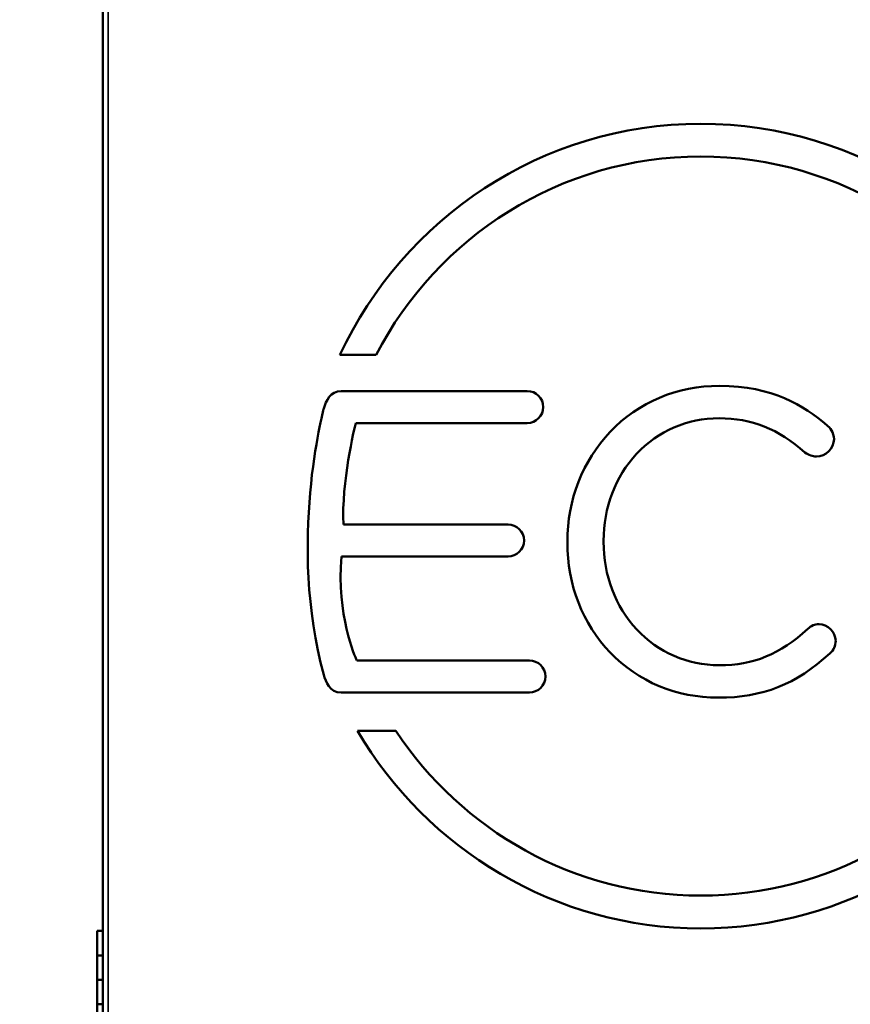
# Model space of a CAD drawing. Header units: inches. Extents: x 1 to 203, y 4 to 128.
# Tile 13 of 66: x 33 to 50, y 67 to 87. Entities that reach past the tile are written whole.
import ezdxf

# ---------------------------------------------------------------- set-up
doc = ezdxf.new("R2010")
doc.units = ezdxf.units.IN
doc.header["$LTSCALE"] = 6
doc.header["$MEASUREMENT"] = 0
for name, color, linetype, lineweight in [('Dimension (ANSI)', 7, 'Continuous', 25), ('Visible (ANSI)', 7, 'Continuous', 50), ('Visible Narrow (ANSI)', 7, 'Continuous', 35)]:
    doc.layers.add(name, color=color, linetype=linetype, lineweight=lineweight)
doc.styles.add('Dimension Text', font='tahoma.ttf')
doc.dimstyles.new('Dual Dimension', dxfattribs={"dimscale": 6, "dimtxt": 0.12, "dimasz": 0.098425, "dimexe": 0.125, "dimexo": 0.0625, "dimgap": 0.031496, "dimtad": 0, "dimtih": 1, "dimtoh": 1, "dimrnd": 1e-08, "dimzin": 4, "dimdsep": 46, "dimtxsty": 'Dimension Text', "dimcen": 0.09, "dimdle": 0.393701, "dimclrd": 256, "dimclre": 256, "dimclrt": 256, "dimadec": 0, "dimazin": 1, "dimtfac": 1, "dimtofl": 0, "dimtmove": 0, "dimatfit": 3, "dimfxl": 1, "dimtolj": 1, "dimtzin": 4, "dimlwd": -1, "dimlwe": -1, "dimarcsym": 0})

# ---------------------------------------------------------------- blocks, each defined once
blk = doc.blocks.new('*D9')
at = {"layer": 'Defpoints', "color": 0, "transparency": 16777216}
for p in [(29.681, 114.287), (34.875, 114.287), (35.235, 38.057)]:
    blk.add_point(p, dxfattribs=at)
at = {"layer": 'Dimension (ANSI)', "transparency": 16777216}
for p, q in [((34.5, 114.287), (28.931, 114.287)), ((29.681, 113.697), (29.681, 77.773)), ((29.681, 38.648), (29.681, 74.54)), ((34.86, 38.057), (28.931, 38.057))]:
    blk.add_line(p, q, dxfattribs=at)
for points in [[(29.582, 113.697), (29.779, 113.697), (29.681, 114.287)], [(29.582, 38.648), (29.779, 38.648), (29.681, 38.057)]]:
    blk.add_solid(points, dxfattribs=at)
at = {"layer": 'Dimension (ANSI)', "transparency": 16777216, "insert": (29.681, 76.156), "char_height": 0.72, "attachment_point": 5, "style": 'Dimension Text'}
blk.add_mtext('\\A1;{\\H3.0x;(}\\S76.23^ 1936.3 mm;{\\H3.0x;)}', dxfattribs=at)

msp = doc.modelspace()

# ---------------------------------------------------------------- linework, layer by layer
at = {"layer": 'Visible (ANSI)'}
for p, q in [((34.801, 41.963), (34.801, 114.213)), ((39.65, 80.565), (40.393, 80.565)), ((43.484, 79.823), (39.674, 79.823)), ((39.975, 79.169), (43.484, 79.169)), ((43.09, 77.094), (39.723, 77.094)), ((44.303, 76.741), (44.303, 76.723)), ((45.045, 76.741), (45.045, 76.759)), ((39.684, 76.44), (43.09, 76.44)), ((43.528, 74.313), (39.998, 74.313)), ((39.674, 73.658), (43.528, 73.658)), ((40.796, 72.873), (40.012, 72.873)), ((34.801, 68.783), (34.684, 68.783)), ((34.684, 68.783), (34.684, 68.283)), ((34.801, 68.283), (34.684, 68.283)), ((34.801, 68.283), (34.684, 68.283)), ((34.684, 68.283), (34.684, 67.783)), ((34.801, 67.783), (34.684, 67.783)), ((34.684, 67.783), (34.684, 67.283)), ((34.801, 67.783), (34.684, 67.783)), ((34.801, 67.283), (34.684, 67.283)), ((34.801, 67.283), (34.684, 67.283)), ((34.684, 67.283), (34.684, 66.783))]:
    msp.add_line(p, q, dxfattribs=at)
for points, knots in [([(54.415, 80.565), (53.107, 83.353), (50.29, 85.288), (47.032, 85.288), (43.774, 85.288), (40.958, 83.353), (39.65, 80.565)], [2, 2, 2, 2, 3, 3, 3, 4, 4, 4, 4]), ([(43.484, 79.169), (43.664, 79.169), (43.811, 79.316), (43.811, 79.496), (43.811, 79.677), (43.664, 79.823), (43.484, 79.823)], [9, 9, 9, 9, 10, 10, 10, 11, 11, 11, 11]), ([(49.612, 79.128), (49.136, 79.524), (48.503, 79.929), (47.415, 79.929), (46.552, 79.929), (45.758, 79.595), (45.18, 78.989)], [5, 5, 5, 5, 6, 6, 6, 7, 7, 7, 7]), ([(45.719, 78.539), (46.157, 79.007), (46.756, 79.265), (47.407, 79.265), (48.076, 79.265), (48.617, 79.05), (49.161, 78.565)], [0, 0, 0, 0, 1, 1, 1, 2, 2, 2, 2]), ([(49.161, 78.565), (49.242, 78.511), (49.318, 78.484), (49.395, 78.484), (49.588, 78.484), (49.757, 78.65), (49.757, 78.838), (49.757, 78.98), (49.666, 79.08), (49.612, 79.128)], [2, 2, 2, 2, 3, 3, 3, 4, 4, 4, 5, 5, 5, 5]), ([(43.09, 76.44), (43.27, 76.44), (43.417, 76.587), (43.417, 76.767), (43.417, 76.945), (43.267, 77.094), (43.09, 77.094)], [4, 4, 4, 4, 5, 5, 5, 6, 6, 6, 6]), ([(49.221, 74.959), (48.654, 74.438), (48.111, 74.216), (47.407, 74.216), (46.76, 74.216), (46.161, 74.476), (45.722, 74.948)], [15, 15, 15, 15, 16, 16, 16, 17, 17, 17, 17]), ([(49.674, 74.459), (49.747, 74.523), (49.791, 74.618), (49.791, 74.714), (49.791, 74.894), (49.628, 75.059), (49.447, 75.059), (49.366, 75.059), (49.284, 75.022), (49.221, 74.959)], [12, 12, 12, 12, 13, 13, 13, 14, 14, 14, 15, 15, 15, 15]), ([(45.18, 74.474), (45.752, 73.88), (46.536, 73.553), (47.389, 73.553), (48.296, 73.553), (48.979, 73.824), (49.674, 74.459)], [10, 10, 10, 10, 11, 11, 11, 12, 12, 12, 12]), ([(40.012, 72.873), (41.435, 70.458), (44.048, 68.835), (47.032, 68.835), (50.016, 68.835), (52.629, 70.458), (54.053, 72.873)], [2, 2, 2, 2, 3, 3, 3, 4, 4, 4, 4])]:
    msp.add_open_spline(points, degree=3, knots=knots, dxfattribs=at)
for points in [[(40.393, 80.565), (41.648, 82.972), (44.152, 84.618), (47.032, 84.618)], [(47.032, 84.618), (49.912, 84.618), (52.416, 82.972), (53.671, 80.565)], [(39.674, 79.823), (39.459, 79.823), (39.37, 79.619), (39.321, 79.464)], [(39.321, 79.464), (39.314, 79.437), (38.585, 76.71), (39.321, 74.018)], [(39.723, 77.094), (39.683, 77.944), (39.948, 79.059), (39.975, 79.169)], [(45.18, 78.989), (44.615, 78.395), (44.303, 77.597), (44.303, 76.741)], [(45.045, 76.759), (45.045, 77.442), (45.284, 78.074), (45.719, 78.539)], [(44.303, 76.723), (44.303, 75.861), (44.615, 75.062), (45.18, 74.474)], [(45.722, 74.948), (45.285, 75.417), (45.045, 76.054), (45.045, 76.741)], [(39.998, 74.313), (39.96, 74.395), (39.579, 75.247), (39.684, 76.44)], [(43.854, 73.985), (43.854, 74.166), (43.708, 74.313), (43.528, 74.313)], [(39.321, 74.018), (39.358, 73.883), (39.453, 73.658), (39.674, 73.658)], [(43.528, 73.658), (43.708, 73.658), (43.854, 73.805), (43.854, 73.985)], [(47.032, 69.505), (44.434, 69.505), (42.142, 70.844), (40.796, 72.873)], [(53.268, 72.873), (51.923, 70.844), (49.63, 69.505), (47.032, 69.505)]]:
    msp.add_open_spline(points, degree=3, dxfattribs=at)
at = {"layer": 'Visible Narrow (ANSI)'}
msp.add_line((34.915, 114.174), (34.915, 42.003), dxfattribs=at)

# ---------------------------------------------------------------- dimensions: what is measured, and where the dimension line sits
at = {"layer": 'Dimension (ANSI)'}
dim = msp.add_linear_dim(base=(29.681, 114.287), p1=(35.235, 38.057), p2=(34.875, 114.287), angle=90, text='{\\H3.0x;(}\\S<>^ 1936.3 mm;{\\H3.0x;)}', dimstyle='Dual Dimension', override={"dimgap": 0.031496, "dimdec": 2, "dimpost": '\\X', "dimtol": 0, "dimlim": 0, "dimtp": 0, "dimtm": 0, "dimtdec": 2, "dimatfit": 1}, dxfattribs=at)
dim.commit()
dim.dimension.update_dxf_attribs({"geometry": '*D9', "text_midpoint": (29.681, 76.156), "dimtype": 160})

doc.saveas('drawing.dxf')
